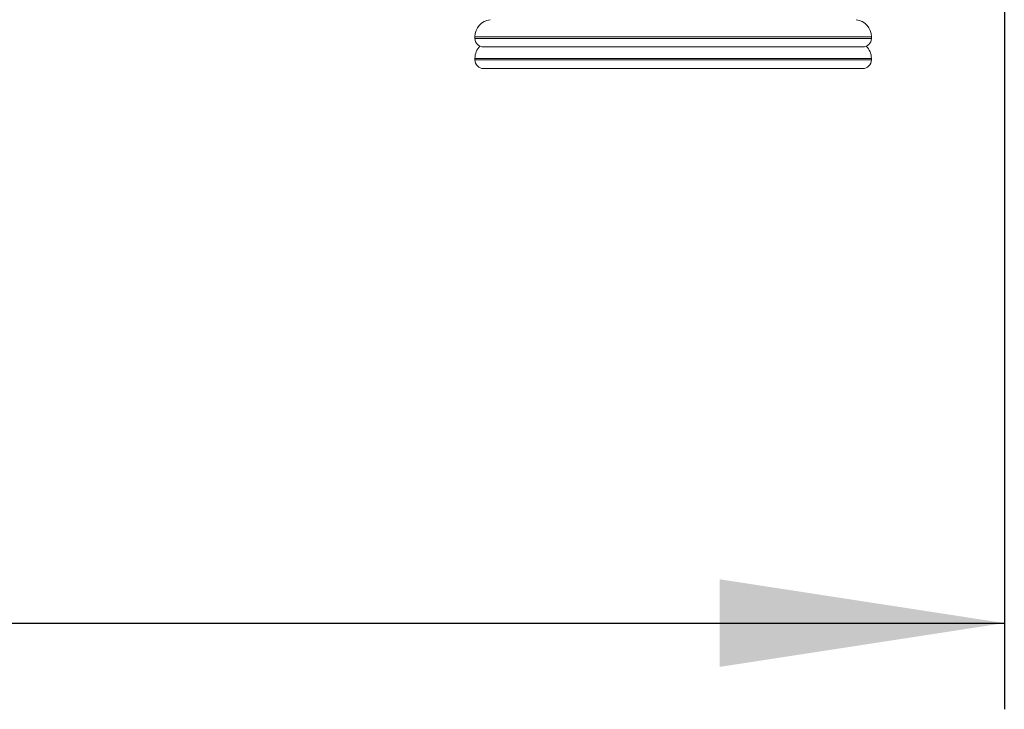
# Model space of a CAD drawing. Header units: millimetres. Extents: x 0 to 420, y 0 to 297.
# Tile 28 of 131: x 108 to 119, y 163 to 171. Entities that reach past the tile are written whole.
import ezdxf

# ---------------------------------------------------------------- set-up
doc = ezdxf.new("R2010")
doc.units = ezdxf.units.MM
doc.layers.add('0COTES', color=5, linetype='Continuous')
doc.styles.add('SLDTEXTSTYLE0', font='TXT', dxfattribs={"width": 0.75})
doc.dimstyles.new('SLDDIMSTYLE0', dxfattribs={"dimtxt": 3.5, "dimasz": 3.302, "dimexe": 0, "dimexo": 0.0625, "dimgap": 0.875, "dimtad": 1, "dimdec": 0, "dimlfac": 20, "dimrnd": 1e-09, "dimzin": 12, "dimdsep": 46, "dimtxsty": 'SLDTEXTSTYLE0', "dimsah": 1, "dimcen": 0.09, "dimadec": 0, "dimazin": 3, "dimtfac": 1, "dimtdec": 0, "dimtofl": 0, "dimtmove": 0, "dimatfit": 3, "dimfxl": 0, "dimfrac": 2, "dimtolj": 1, "dimtzin": 12, "dimarcsym": 0})

# ---------------------------------------------------------------- blocks, each defined once
blk = doc.blocks.new('_D_9')
at = {"layer": '0COTES'}
for p, q in [((119.067, 179.776), (119.067, 162.843)), ((32.948, 179.201), (32.948, 162.843)), ((32.948, 163.843), (119.067, 163.843))]:
    blk.add_line(p, q, dxfattribs=at)
for points in [[(32.948, 163.843), (36.25, 163.335), (36.25, 164.351)], [(119.067, 163.843), (115.765, 164.351), (115.765, 163.335)]]:
    blk.add_solid(points, dxfattribs=at)
at = {"layer": '0COTES', "insert": (72.32, 168.355), "char_height": 3.5, "attachment_point": 1, "style": 'SLDTEXTSTYLE0'}
blk.add_mtext('1722', dxfattribs=at)

msp = doc.modelspace()

# ---------------------------------------------------------------- linework, layer by layer
at = {"color": 7, "linetype": 'Continuous', "lineweight": 18}
for p, q in [((112.924, 170.644), (112.924, 170.626)), ((117.524, 170.626), (117.524, 170.644)), ((113.024, 170.526), (117.424, 170.526)), ((112.924, 170.394), (112.924, 170.376)), ((117.524, 170.376), (117.524, 170.394)), ((113.024, 170.276), (117.424, 170.276))]:
    msp.add_line(p, q, dxfattribs=at)
at = {"color": 8, "linetype": 'Continuous', "lineweight": 18}
for p, q in [((112.924, 170.644), (117.524, 170.644)), ((112.924, 170.626), (117.524, 170.626)), ((112.924, 170.394), (117.524, 170.394)), ((112.924, 170.376), (117.524, 170.376))]:
    msp.add_line(p, q, dxfattribs=at)
at = {"color": 7, "linetype": 'Continuous', "lineweight": 18}
for centre, radius, start, end in [((113.124, 170.644), 0.2, 97.125, 180), ((117.324, 170.644), 0.2, 0, 82.875), ((113.024, 170.626), 0.1, 180, 270), ((117.424, 170.626), 0.1, 270, 0), ((113.124, 170.394), 0.2, 135.0061, 180), ((117.324, 170.394), 0.2, 0, 44.9939), ((113.024, 170.376), 0.1, 180, 270), ((117.424, 170.376), 0.1, 270, 0)]:
    msp.add_arc(centre, radius, start, end, dxfattribs=at)

# ---------------------------------------------------------------- dimensions: what is measured, and where the dimension line sits
at = {"layer": '0COTES'}
dim = msp.add_linear_dim(base=(119.067, 163.843), p1=(32.948, 180.201), p2=(119.067, 180.776), dimstyle='SLDDIMSTYLE0', dxfattribs=at)
dim.commit()
dim.dimension.update_dxf_attribs({"geometry": '_D_9', "text_midpoint": (77.492, 163.843), "dimtype": 160})

doc.saveas('drawing.dxf')
